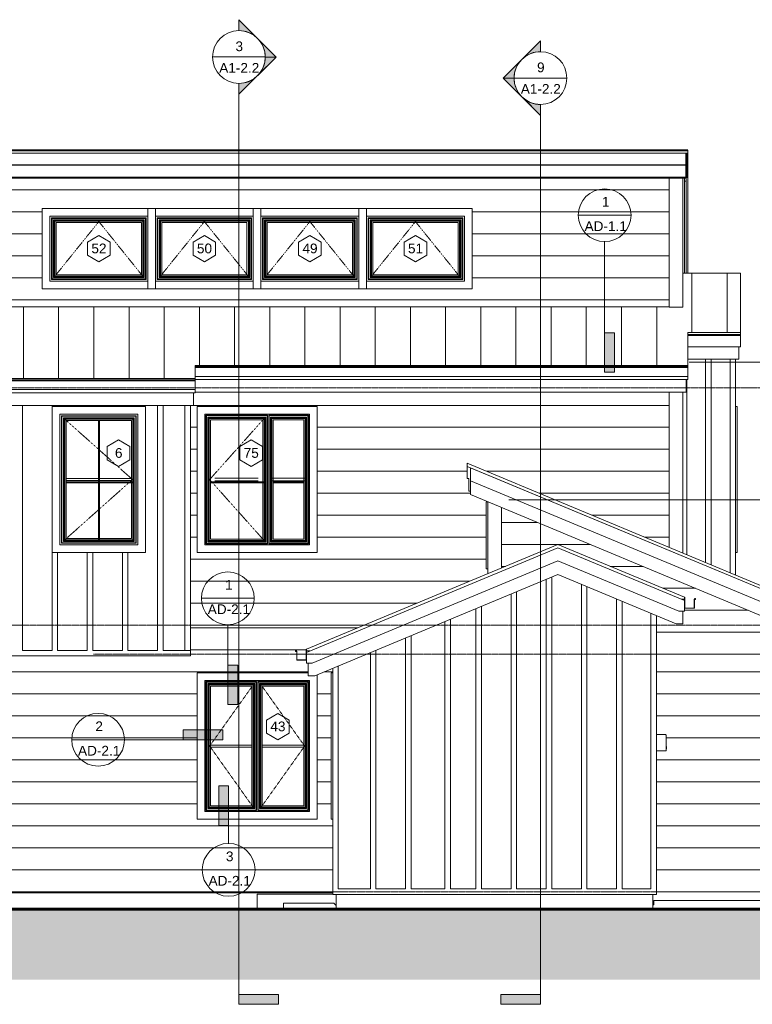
# Model space of a CAD drawing. Header units: inches. Extents: x -174 to 757, y -62 to 397.
# Tile 3 of 4: x 222 to 556, y -51 to 397. Entities that reach past the tile are written whole.
import ezdxf

# ---------------------------------------------------------------- set-up
doc = ezdxf.new("R2010")
doc.units = ezdxf.units.IN
doc.header["$MEASUREMENT"] = 0
doc.linetypes.add('Dash 1_16_', pattern=[0.125, 0.0625, -0.0625])
doc.linetypes.add('Grid Line 1_2_', pattern=[0.875, 0.5, -0.125, 0.125, -0.125])
for name, color, linetype, lineweight in [('A-ANNO-DIMS', 1, 'Continuous', 9), ('A-ANNO-DIMS-48', 1, 'Continuous', 9), ('A-ANNO-SYMB', 6, 'Continuous', 9), ('A-DETL', 5, 'Continuous', 9), ('A-DETL-GENF', 3, 'Continuous', 9), ('A-FLOR-LEVL', 6, 'Continuous', 9), ('A-GENM', 6, 'Continuous', 9), ('A-GLAZ', 6, 'Continuous', 18), ('A-GLAZ-IDEN', 6, 'Continuous', 9), ('A-ROOF', 4, 'Continuous', 18), ('A-ROOF-OTLN', 4, 'Continuous', 9), ('A-ROOF-PATT', 8, 'Continuous', 18), ('A-WALL', 2, 'Continuous', 18), ('A-WALL-MBNI', 2, 'Continuous', 18), ('A-WALL-PATT', 2, 'Continuous', 18), ('E-FIXT', 2, 'Continuous', 9), ('I-WALL', 2, 'Continuous', 18), ('S-FNDN-FTNG', 4, 'Continuous', 18)]:
    doc.layers.add(name, color=color, linetype=linetype, lineweight=lineweight)
doc.styles.add('Arial_1', font='arial.ttf', dxfattribs={"height": 4.425898})
doc.styles.add('Arial_2', font='arial.ttf', dxfattribs={"width": 0.9, "height": 4.425898})
doc.dimstyles.new('Linear_-_3_32__Arial_2', dxfattribs={"dimscale": 12, "dimtxt": 4.5, "dimasz": 0.3125, "dimexe": 0.375, "dimexo": 0.375, "dimgap": 0.0625, "dimtad": 1, "dimdec": 3, "dimrnd": 0.125, "dimzin": 3, "dimdsep": 46, "dimlunit": 4, "dimtxsty": 'Arial_2', "dimblk1": 'OBLIQUE', "dimblk2": 'OBLIQUE', "dimsah": 1, "dimcen": 0.09, "dimdle": 0.375, "dimazin": 0, "dimtfac": 1, "dimtdec": 3, "dimtix": 1, "dimtmove": 0, "dimatfit": 3, "dimfxl": 1, "dimtvp": 1, "dimfrac": 2, "dimtolj": 1, "dimtzin": 0, "dimarcsym": 2})
doc.dimstyles.new('Linear_-_3_32__Arial_2_1', dxfattribs={"dimscale": 12, "dimtxt": 4.5, "dimasz": 0.3125, "dimexe": 0.375, "dimexo": 0.375, "dimgap": 0.0625, "dimtad": 1, "dimdec": 3, "dimrnd": 0.125, "dimzin": 3, "dimdsep": 46, "dimlunit": 4, "dimtxsty": 'Arial_2', "dimblk1": 'OBLIQUE', "dimblk2": 'OBLIQUE', "dimsah": 1, "dimcen": 0.09, "dimdle": 0.375, "dimazin": 0, "dimtfac": 1, "dimtdec": 3, "dimtix": 1, "dimtmove": 2, "dimatfit": 3, "dimfxl": 1, "dimtvp": 1, "dimfrac": 2, "dimtolj": 1, "dimtzin": 0, "dimarcsym": 2})

# ---------------------------------------------------------------- blocks, each defined once
blk = doc.blocks.new('Single Casement - 3050CS-1928327-Exterior North Elevation')
at = {"layer": 'A-GENM'}
for p, q in [((123.41, 187.94), (153.16, 187.94)), ((123.41, 187.06), (153.16, 187.06))]:
    blk.add_line(p, q, dxfattribs=at)
at = {"layer": 'A-GLAZ'}
for p, q in [((117.04, 220.75), (117.04, 154.25)), ((159.54, 220.75), (117.04, 220.75)), ((159.54, 154.25), (159.54, 220.75)), ((120.54, 157.75), (120.54, 217.25)), ((120.54, 217.25), (156.04, 217.25)), ((121.42, 216.37), (121.28, 216.51)), ((121.28, 216.51), (121.28, 158.49)), ((155.29, 216.51), (121.28, 216.51)), ((121.42, 158.63), (121.42, 216.37)), ((155.15, 216.37), (121.42, 216.37)), ((121.5, 158.72), (121.5, 216.28)), ((155.07, 216.28), (121.5, 216.28)), ((122.54, 215.25), (122.16, 215.63)), ((122.16, 215.63), (122.16, 159.37)), ((154.41, 215.63), (122.16, 215.63)), ((122.54, 159.75), (122.54, 215.25)), ((154.04, 215.25), (122.54, 215.25)), ((154.41, 215.63), (154.04, 215.25)), ((154.04, 215.25), (154.04, 159.75)), ((154.41, 159.37), (154.41, 215.63)), ((155.07, 216.28), (155.07, 158.72)), ((155.29, 216.51), (155.15, 216.37)), ((155.15, 216.37), (155.15, 158.63)), ((155.29, 158.49), (155.29, 216.51)), ((156.04, 217.25), (156.04, 157.75)), ((122.79, 215), (122.79, 160)), ((153.79, 215), (122.79, 215)), ((123.41, 214.37), (123.41, 160.63)), ((153.16, 214.37), (123.41, 214.37)), ((153.16, 160.63), (153.16, 214.37)), ((153.79, 160), (153.79, 215)), ((156.04, 157.75), (120.54, 157.75)), ((121.42, 158.63), (121.28, 158.49)), ((121.28, 158.49), (155.29, 158.49)), ((155.15, 158.63), (121.42, 158.63)), ((155.07, 158.72), (121.5, 158.72)), ((122.54, 159.75), (122.16, 159.37)), ((122.16, 159.37), (154.41, 159.37)), ((154.04, 159.75), (122.54, 159.75)), ((122.79, 160), (153.79, 160)), ((123.41, 160.63), (153.16, 160.63)), ((154.04, 159.75), (154.41, 159.37)), ((155.15, 158.63), (155.29, 158.49)), ((117.04, 154.25), (159.54, 154.25))]:
    blk.add_line(p, q, dxfattribs=at)
at = {"layer": 'A-GLAZ', "linetype": 'Dash 1_16_', "lineweight": 9}
for p, q in [((122.99, 214.79), (153.58, 187.5)), ((153.58, 187.5), (122.99, 160.21))]:
    blk.add_line(p, q, dxfattribs=at)
blk = doc.blocks.new('Double Casement - _2_2050CS-1788570-Exterior North Elevation')
at = {"layer": 'A-GENM'}
for p, q in [((309.1, 66.69), (327.93, 66.69)), ((309.1, 65.81), (327.93, 65.81)), ((332.64, 66.69), (351.47, 66.69)), ((332.64, 65.81), (351.47, 65.81))]:
    blk.add_line(p, q, dxfattribs=at)
at = {"layer": 'A-GLAZ'}
for p, q in [((303.04, 99.5), (303.04, 33)), ((353.54, 99.5), (303.04, 99.5)), ((357.54, 33), (357.54, 98.67)), ((306.54, 36.5), (306.54, 96)), ((306.54, 96), (354.04, 96)), ((307.11, 95.43), (306.97, 95.57)), ((306.97, 95.57), (306.97, 36.93)), ((330.04, 95.57), (306.97, 95.57)), ((307.11, 37.07), (307.11, 95.43)), ((329.9, 95.43), (307.11, 95.43)), ((307.2, 37.16), (307.2, 95.34)), ((329.84, 95.34), (307.2, 95.34)), ((308.23, 94.31), (307.85, 94.68)), ((307.85, 94.68), (307.85, 37.82)), ((329.18, 94.68), (307.85, 94.68)), ((308.23, 38.19), (308.23, 94.31)), ((328.8, 94.31), (308.23, 94.31)), ((329.18, 94.68), (328.8, 94.31)), ((328.8, 94.31), (328.8, 38.19)), ((329.18, 37.82), (329.18, 94.68)), ((329.84, 95.34), (329.84, 37.16)), ((330.04, 95.57), (329.9, 95.43)), ((329.9, 95.43), (329.9, 37.07)), ((330.04, 36.93), (330.04, 95.57)), ((330.53, 36.93), (330.53, 95.57)), ((330.53, 95.57), (353.61, 95.57)), ((330.67, 95.43), (330.53, 95.57)), ((330.67, 37.07), (330.67, 95.43)), ((353.47, 95.43), (330.67, 95.43)), ((330.74, 37.16), (330.74, 95.34)), ((353.38, 95.34), (330.74, 95.34)), ((331.77, 94.31), (331.39, 94.68)), ((331.39, 94.68), (331.39, 37.82)), ((352.72, 94.68), (331.39, 94.68)), ((331.77, 38.19), (331.77, 94.31)), ((352.35, 94.31), (331.77, 94.31)), ((352.72, 94.68), (352.35, 94.31)), ((352.35, 94.31), (352.35, 38.19)), ((352.72, 37.82), (352.72, 94.68)), ((353.38, 95.34), (353.38, 37.16)), ((353.61, 95.57), (353.47, 95.43)), ((353.47, 95.43), (353.47, 37.07)), ((353.61, 95.57), (353.61, 36.93)), ((354.04, 96), (354.04, 36.5)), ((308.48, 94.06), (308.48, 38.44)), ((328.55, 94.06), (308.48, 94.06)), ((309.1, 93.43), (309.1, 39.07)), ((327.93, 93.43), (309.1, 93.43)), ((327.93, 39.07), (327.93, 93.43)), ((328.55, 38.44), (328.55, 94.06)), ((332.02, 94.06), (332.02, 38.44)), ((352.1, 94.06), (332.02, 94.06)), ((332.64, 93.43), (332.64, 39.07)), ((351.47, 93.43), (332.64, 93.43)), ((351.47, 39.07), (351.47, 93.43)), ((352.1, 38.44), (352.1, 94.06)), ((354.04, 36.5), (306.54, 36.5)), ((307.11, 37.07), (306.97, 36.93)), ((306.97, 36.93), (330.04, 36.93)), ((329.9, 37.07), (307.11, 37.07)), ((329.84, 37.16), (307.2, 37.16)), ((308.23, 38.19), (307.85, 37.82)), ((307.85, 37.82), (329.18, 37.82)), ((328.8, 38.19), (308.23, 38.19)), ((308.48, 38.44), (328.55, 38.44)), ((309.1, 39.07), (327.93, 39.07)), ((328.8, 38.19), (329.18, 37.82)), ((329.9, 37.07), (330.04, 36.93)), ((330.67, 37.07), (330.53, 36.93)), ((353.61, 36.93), (330.53, 36.93)), ((353.47, 37.07), (330.67, 37.07)), ((353.38, 37.16), (330.74, 37.16)), ((331.77, 38.19), (331.39, 37.82)), ((331.39, 37.82), (352.72, 37.82)), ((352.35, 38.19), (331.77, 38.19)), ((332.02, 38.44), (352.1, 38.44)), ((332.64, 39.07), (351.47, 39.07)), ((352.35, 38.19), (352.72, 37.82)), ((353.47, 37.07), (353.61, 36.93)), ((303.04, 33), (357.54, 33))]:
    blk.add_line(p, q, dxfattribs=at)
at = {"layer": 'A-GLAZ', "linetype": 'Dash 1_16_', "lineweight": 9}
for p, q in [((328.33, 93.85), (308.68, 66.25)), ((351.89, 66.25), (332.25, 93.85)), ((308.68, 66.25), (328.33, 38.65)), ((332.25, 38.65), (351.89, 66.25))]:
    blk.add_line(p, q, dxfattribs=at)
blk = doc.blocks.new('Single Awning - 45_ x 30_-1905814-Exterior North Elevation')
at = {"layer": 'A-GLAZ'}
for p, q in [((188.04, 310.79), (136.54, 310.79)), ((136.54, 310.79), (136.54, 274.29)), ((188.04, 274.29), (188.04, 310.79)), ((140.04, 277.79), (140.04, 307.29)), ((140.04, 307.29), (184.54, 307.29)), ((140.92, 306.41), (140.78, 306.55)), ((140.78, 306.55), (140.78, 278.53)), ((183.79, 306.55), (140.78, 306.55)), ((140.92, 278.67), (140.92, 306.41)), ((183.65, 306.41), (140.92, 306.41)), ((141, 278.76), (141, 306.32)), ((183.57, 306.32), (141, 306.32)), ((142.04, 305.29), (141.66, 305.67)), ((141.66, 305.67), (141.66, 279.42)), ((182.91, 305.67), (141.66, 305.67)), ((142.04, 279.79), (142.04, 305.29)), ((182.54, 305.29), (142.04, 305.29)), ((142.29, 305.04), (142.29, 280.04)), ((182.29, 305.04), (142.29, 305.04)), ((182.29, 280.04), (182.29, 305.04)), ((182.91, 305.67), (182.54, 305.29)), ((182.54, 305.29), (182.54, 279.79)), ((182.91, 279.42), (182.91, 305.67)), ((183.57, 306.32), (183.57, 278.76)), ((183.79, 306.55), (183.65, 306.41)), ((183.65, 306.41), (183.65, 278.67)), ((183.79, 278.53), (183.79, 306.55)), ((184.54, 307.29), (184.54, 277.79)), ((142.91, 304.42), (142.91, 280.67)), ((181.66, 304.42), (142.91, 304.42)), ((181.66, 280.67), (181.66, 304.42)), ((184.54, 277.79), (140.04, 277.79)), ((140.92, 278.67), (140.78, 278.53)), ((140.78, 278.53), (183.79, 278.53)), ((183.65, 278.67), (140.92, 278.67)), ((183.57, 278.76), (141, 278.76)), ((142.04, 279.79), (141.66, 279.42)), ((141.66, 279.42), (182.91, 279.42)), ((182.54, 279.79), (142.04, 279.79)), ((142.29, 280.04), (182.29, 280.04)), ((142.91, 280.67), (181.66, 280.67)), ((182.54, 279.79), (182.91, 279.42)), ((183.65, 278.67), (183.79, 278.53)), ((136.54, 274.29), (188.04, 274.29))]:
    blk.add_line(p, q, dxfattribs=at)
at = {"layer": 'A-GLAZ', "linetype": 'Dash 1_16_', "lineweight": 9}
for p, q in [((162.29, 304.84), (142.43, 280.19)), ((182.14, 280.19), (162.29, 304.84))]:
    blk.add_line(p, q, dxfattribs=at)
blk = doc.blocks.new('Single Casement - 2050CS-2109448-Exterior North Elevation')
at = {"layer": 'A-GLAZ'}
for p, q in [((363.91, 33), (363.91, 99.5)), ((364.66, 99.5), (363.91, 99.5)), ((364.66, 33), (363.91, 33))]:
    blk.add_line(p, q, dxfattribs=at)
blk = doc.blocks.new('Single Awning - 24_ x 45_-1905831-Exterior North Elevation')
at = {"layer": 'A-GLAZ'}
for p, q in [((434.41, 146.84), (434.41, 177.34)), ((435.16, 177.34), (434.41, 177.34)), ((435.16, 146.84), (434.41, 146.84))]:
    blk.add_line(p, q, dxfattribs=at)
blk = doc.blocks.new('Single Casement_Offset Fixed Side Lite - 2650CS_1650FX-3155613-Exterior North Elevation')
at = {"layer": 'A-GENM'}
for p, q in [((311.1, 188.06), (330.72, 188.06)), ((311.1, 186.94), (330.72, 186.94)), ((334.85, 188.06), (334.98, 188.06)), ((334.85, 186.94), (334.98, 186.94)), ((335.59, 188.06), (335.74, 188.06)), ((335.59, 186.94), (335.74, 186.94)), ((337.02, 188.06), (352.1, 188.06)), ((337.02, 186.94), (352.1, 186.94)), ((353.38, 188.06), (353.54, 188.06)), ((353.38, 186.94), (353.54, 186.94))]:
    blk.add_line(p, q, dxfattribs=at)
at = {"layer": 'A-GLAZ'}
for p, q in [((303.04, 220.75), (303.04, 154.25)), ((357.54, 220.75), (303.04, 220.75)), ((357.54, 154.25), (357.54, 220.75)), ((306.54, 157.75), (306.54, 217.25)), ((306.54, 217.25), (354.04, 217.25)), ((307.11, 216.68), (306.97, 216.82)), ((306.97, 216.82), (306.97, 158.18)), ((335.04, 216.82), (306.97, 216.82)), ((307.11, 158.32), (307.11, 216.68)), ((334.9, 216.68), (307.11, 216.68)), ((307.2, 158.41), (307.2, 216.59)), ((334.84, 216.59), (307.2, 216.59)), ((308.23, 215.56), (307.85, 215.93)), ((307.85, 215.93), (307.85, 159.07)), ((334.18, 215.93), (307.85, 215.93)), ((308.23, 159.44), (308.23, 215.56)), ((333.8, 215.56), (308.23, 215.56)), ((308.48, 215.31), (308.48, 159.69)), ((333.55, 215.31), (308.48, 215.31)), ((333.55, 159.69), (333.55, 215.31)), ((334.18, 215.93), (333.8, 215.56)), ((333.8, 215.56), (333.8, 159.44)), ((334.18, 159.07), (334.18, 215.93)), ((334.84, 216.59), (334.84, 158.41)), ((335.04, 216.82), (334.9, 216.68)), ((334.9, 216.68), (334.9, 158.32)), ((335.04, 158.18), (335.04, 216.82)), ((335.53, 158.18), (335.53, 216.82)), ((335.53, 216.82), (353.61, 216.82)), ((335.67, 216.68), (335.53, 216.82)), ((335.67, 158.32), (335.67, 216.68)), ((353.47, 216.68), (335.67, 216.68)), ((335.74, 158.41), (335.74, 216.59)), ((353.38, 216.59), (335.74, 216.59)), ((336.77, 215.56), (336.39, 215.93)), ((336.39, 215.93), (336.39, 159.07)), ((352.72, 215.93), (336.39, 215.93)), ((336.77, 159.44), (336.77, 215.56)), ((352.35, 215.56), (336.77, 215.56)), ((337.02, 215.31), (337.02, 159.69)), ((352.1, 215.31), (337.02, 215.31)), ((352.1, 159.69), (352.1, 215.31)), ((352.72, 215.93), (352.35, 215.56)), ((352.35, 215.56), (352.35, 159.44)), ((352.72, 159.07), (352.72, 215.93)), ((353.38, 216.59), (353.38, 158.41)), ((353.61, 216.82), (353.47, 216.68)), ((353.47, 216.68), (353.47, 158.32)), ((353.61, 216.82), (353.61, 158.18)), ((354.04, 217.25), (354.04, 157.75)), ((309.1, 214.68), (309.1, 160.32)), ((332.93, 214.68), (309.1, 214.68)), ((332.93, 160.32), (332.93, 214.68)), ((337.64, 214.68), (337.64, 160.32)), ((351.47, 214.68), (337.64, 214.68)), ((351.47, 160.32), (351.47, 214.68)), ((354.04, 157.75), (306.54, 157.75)), ((307.11, 158.32), (306.97, 158.18)), ((306.97, 158.18), (335.04, 158.18)), ((334.9, 158.32), (307.11, 158.32)), ((334.84, 158.41), (307.2, 158.41)), ((308.23, 159.44), (307.85, 159.07)), ((307.85, 159.07), (334.18, 159.07)), ((333.8, 159.44), (308.23, 159.44)), ((308.48, 159.69), (333.55, 159.69)), ((309.1, 160.32), (332.93, 160.32)), ((333.8, 159.44), (334.18, 159.07)), ((334.9, 158.32), (335.04, 158.18)), ((335.67, 158.32), (335.53, 158.18)), ((353.61, 158.18), (335.53, 158.18)), ((353.47, 158.32), (335.67, 158.32)), ((353.38, 158.41), (335.74, 158.41)), ((336.77, 159.44), (336.39, 159.07)), ((336.39, 159.07), (352.72, 159.07)), ((352.35, 159.44), (336.77, 159.44)), ((337.02, 159.69), (352.1, 159.69)), ((337.64, 160.32), (351.47, 160.32)), ((352.35, 159.44), (352.72, 159.07)), ((353.47, 158.32), (353.61, 158.18)), ((303.04, 154.25), (357.54, 154.25))]:
    blk.add_line(p, q, dxfattribs=at)
at = {"layer": 'A-GLAZ', "linetype": 'Dash 1_16_', "lineweight": 9}
for p, q in [((333.33, 215.1), (308.68, 187.5)), ((308.68, 187.5), (333.33, 159.9))]:
    blk.add_line(p, q, dxfattribs=at)
blk = doc.blocks.new('Single Casement - 2050CS-2109808-Exterior North Elevation')
at = {"layer": 'A-GLAZ'}
for p, q in [((548.66, 220.75), (547.91, 220.75)), ((548.66, 220.75), (548.66, 154.25)), ((547.91, 154.25), (548.66, 154.25))]:
    blk.add_line(p, q, dxfattribs=at)
blk = doc.blocks.new('Garage Slab Stem Wall - Slab Plan-2085818-Exterior North Elevation')
at = {"layer": 'S-FNDN-FTNG'}
for p, q in [((366.29, -8), (366.29, -1.25)), ((510.29, -8), (510.29, -1.25)), ((606.29, -8), (606.29, -4))]:
    blk.add_line(p, q, dxfattribs=at)
blk = doc.blocks.new('House Slab Perimeter Insulation - House Slab Perimeter Insulation-2402339-Exterior North Elevation')
at = {"layer": 'S-FNDN-FTNG'}
for p, q in [((40.29, -0.54), (42.29, 0)), ((40.29, -8), (40.29, -0.54)), ((90.29, -0.54), (40.29, -0.54)), ((364.66, -0.54), (162.29, -0.54))]:
    blk.add_line(p, q, dxfattribs=at)
blk = doc.blocks.new('Electric-Meter - Electric-Meter-2691785-Exterior North Elevation')
at = {"layer": 'E-FIXT'}
for p, q in [((516.04, 71.54), (511.91, 71.54)), ((511.91, 64.04), (516.04, 64.04)), ((516.54, 66.05), (516.29, 66.05)), ((516.29, 65.57), (516.54, 65.57)), ((516.29, 65.05), (516.45, 65.05)), ((516.54, 66.05), (516.54, 65.8)), ((516.54, 65.8), (516.54, 65.57)), ((516.54, 65.57), (516.54, 65.13))]:
    blk.add_line(p, q, dxfattribs=at)
at = {"layer": 'E-FIXT', "flags": 128}
for points in [[(516.04, 71.54), (516.25, 71.43), (516.29, 71.29)], [(516.29, 67.79), (516.29, 68.84), (516.29, 69.8), (516.29, 70.57), (516.29, 71.08), (516.29, 71.29), (516.29, 71.29)], [(516.29, 71.29), (516.29, 71.13), (516.29, 70.66), (516.29, 69.93), (516.29, 69), (516.29, 67.95), (516.29, 67.79)], [(516.29, 67.79), (516.29, 66.74), (516.29, 66.05)], [(516.29, 64.29), (516.29, 64.45), (516.29, 64.92), (516.29, 65.66), (516.29, 66.59), (516.29, 67.63), (516.29, 67.79)], [(516.29, 64.29), (516.17, 64.08), (516.04, 64.04)], [(516.29, 65.05), (516.29, 65.02), (516.29, 64.51), (516.29, 64.3), (516.29, 64.29)]]:
    blk.add_lwpolyline(points, dxfattribs=at)
at = {"layer": 'E-FIXT'}
for centre, radius, start, end in [((516.41, 65.3), 0.0764, 90, 270), ((516.41, 65.3), 0.0764, 270, 90), ((516.45, 65.13), 0.082, 270, 0)]:
    blk.add_arc(centre, radius, start, end, dxfattribs=at)
blk = doc.blocks.new('Garage Slab Steps - Garage Slab Steps-2700828-Exterior North Elevation')
at = {"layer": 'S-FNDN-FTNG'}
for p, q in [((364.66, -1.2), (330.29, -1.2)), ((330.29, -1.2), (330.29, -8)), ((342.29, -8), (342.29, -5.2)), ((342.29, -5.2), (365.24, -5.2)), ((365.24, -5.2), (366.29, -6.25))]:
    blk.add_line(p, q, dxfattribs=at)
blk = doc.blocks.new('Section - 3_32_ x 3_8_-54337-Exterior North Elevation')
at = {"layer": 'A-ANNO-SYMB'}
blk.add_hatch(color=256, dxfattribs=at).paths.add_polyline_path([(151.63, -46.74), (133.63, -46.74), (133.63, -51.24), (151.63, -51.24)], flags=0)
for p, q in [((133.63, -51.24), (133.63, -46.74)), ((133.63, -46.74), (151.63, -46.74)), ((151.63, -46.74), (151.63, -51.24)), ((151.63, -51.24), (133.63, -51.24))]:
    blk.add_line(p, q, dxfattribs=at)
blk = doc.blocks.new('Section - Section Head - Filled-22785-Exterior North Elevation')
at = {"layer": 'A-ANNO-SYMB'}
h = blk.add_hatch(color=256, dxfattribs=at)
edge = h.paths.add_edge_path(flags=0)
edge.add_arc((133.63, 371.8), 12.02, 47.9216, 90)
edge.add_line((133.63, 383.82), (133.63, 388.78))
edge.add_line((133.63, 388.78), (141.68, 380.72))
h = blk.add_hatch(color=256, dxfattribs=at)
edge = h.paths.add_edge_path(flags=0)
edge.add_line((142.11, 380.29), (150.6, 371.8))
edge.add_line((150.6, 371.8), (145.63, 371.8))
edge.add_arc((133.63, 371.8), 12, 0, 45)
h = blk.add_hatch(color=256, dxfattribs=at)
edge = h.paths.add_edge_path(flags=0)
edge.add_arc((133.63, 371.8), 12, 315, 360)
edge.add_line((145.63, 371.8), (150.6, 371.8))
edge.add_line((150.6, 371.8), (142.11, 363.32))
h = blk.add_hatch(color=256, dxfattribs=at)
edge = h.paths.add_edge_path(flags=0)
edge.add_line((141.68, 362.89), (133.63, 354.83))
edge.add_line((133.63, 354.83), (133.63, 359.79))
edge.add_arc((133.63, 371.8), 12.02, 270, 312.0784)
for p, q in [((150.6, 371.8), (133.63, 388.78)), ((133.63, 383.8), (133.63, 388.78)), ((141.68, 380.72), (133.63, 388.78)), ((133.63, 388.78), (133.63, 383.82)), ((150.6, 371.8), (142.11, 380.29)), ((150.6, 371.8), (133.63, 354.83)), ((142.11, 363.32), (150.6, 371.8)), ((145.63, 371.8), (150.6, 371.8)), ((150.6, 371.8), (145.63, 371.8)), ((133.63, 354.83), (141.68, 362.89)), ((133.63, 359.8), (133.63, 354.83)), ((133.63, 359.79), (133.63, 354.83))]:
    blk.add_line(p, q, dxfattribs=at)
for radius, start, end in [(12, 90, 270), (12.02, 47.9216, 90), (12, 270, 90), (12, 0, 45), (12, 315, 360), (12.02, 270, 312.0784)]:
    blk.add_arc((133.63, 371.8), radius, start, end, dxfattribs=at)
blk = doc.blocks.new('Drafting View - 3_8_ x 3_32_-55629-Exterior North Elevation')
at = {"layer": 'A-ANNO-SYMB'}
blk.add_hatch(color=256, dxfattribs=at).paths.add_polyline_path([(492.85, 254.27), (488.35, 254.27), (488.35, 236.27), (492.85, 236.27)], flags=0)
for p, q in [((488.35, 236.27), (488.35, 254.27)), ((488.35, 254.27), (492.85, 254.27)), ((492.85, 254.27), (492.85, 236.27)), ((492.85, 236.27), (488.35, 236.27))]:
    blk.add_line(p, q, dxfattribs=at)
blk = doc.blocks.new('Drafting View - Section Head - no arrow-55309-Exterior North Elevation')
at = {"layer": 'A-ANNO-SYMB'}
for start, end in [(90, 270), (270, 90)]:
    blk.add_arc((488.35, 307.74), 12, start, end, dxfattribs=at)
blk = doc.blocks.new('DIMBLOCK10-Exterior North Elevation')
at = {"layer": 'A-ANNO-DIMS-48', "lineweight": 50, "transparency": 16777216}
for p, q in [((673.42, 240.9), (671.55, 242.77)), ((673.42, 240.9), (675.3, 239.02)), ((673.42, 228), (671.55, 229.87)), ((673.42, 228), (675.3, 226.12))]:
    blk.add_line(p, q, dxfattribs=at)
at = {"layer": 'A-ANNO-DIMS-48', "transparency": 16777216}
for p, q in [((673.42, 228), (673.42, 245.4)), ((526.79, 240.9), (677.92, 240.9)), ((673.42, 240.9), (526.79, 240.9)), ((606.35, 228), (677.92, 228)), ((673.42, 228), (606.35, 228))]:
    blk.add_line(p, q, dxfattribs=at)
at = {"layer": 'A-ANNO-DIMS-48', "color": 0, "transparency": 16777216, "insert": (666.93, 231.98), "char_height": 4.426, "width": 24.0092, "attachment_point": 1, "rotation": 90, "line_spacing_factor": 0.938532, "style": 'Arial_2'}
blk.add_mtext('1\'-0 7/8"', dxfattribs=at)
blk = doc.blocks.new('_Oblique')
at = {"color": 0, "linetype": 'ByBlock', "lineweight": -2}
blk.add_line((-0.5, -0.5), (0.5, 0.5), dxfattribs=at)
blk = doc.blocks.new('DIMBLOCK13-Exterior North Elevation')
at = {"layer": 'A-ANNO-DIMS-48', "lineweight": 50, "transparency": 16777216}
for p, q in [((661.31, 178.34), (659.43, 180.22)), ((661.31, 178.34), (663.18, 176.47)), ((661.31, 108), (659.43, 109.88)), ((661.31, 108), (663.18, 106.12))]:
    blk.add_line(p, q, dxfattribs=at)
at = {"layer": 'A-ANNO-DIMS-48', "transparency": 16777216}
for p, q in [((661.31, 103.5), (661.31, 182.84)), ((444.79, 178.34), (665.81, 178.34)), ((661.31, 178.34), (444.79, 178.34)), ((663.15, 108), (656.81, 108)), ((661.31, 108), (663.15, 108))]:
    blk.add_line(p, q, dxfattribs=at)
at = {"layer": 'A-ANNO-DIMS-48', "color": 0, "transparency": 16777216, "insert": (654.82, 131.64), "char_height": 4.426, "width": 27.6646, "attachment_point": 1, "rotation": 90, "line_spacing_factor": 0.938532, "style": 'Arial_2'}
blk.add_mtext('5\'-10 3/8"', dxfattribs=at)
blk = doc.blocks.new('Window Tag - Window Tag-41068-Exterior North Elevation')
at = {"layer": 'A-GLAZ-IDEN'}
for p, q in [((147.29, 205.5), (142.14, 202.47)), ((142.14, 202.47), (142.14, 196.53)), ((147.29, 205.5), (152.42, 202.47)), ((152.42, 202.47), (152.42, 196.51)), ((142.14, 196.53), (147.29, 193.5)), ((147.29, 193.5), (152.42, 196.51))]:
    blk.add_line(p, q, dxfattribs=at)

msp = doc.modelspace()

# ---------------------------------------------------------------- hatches: boundary and pattern name
at = {"layer": 'A-DETL-GENF'}
msp.add_hatch(color=9, dxfattribs=at).paths.add_polyline_path([(559.2486, -40), (646.3856, -40), (646.3856, -8), (-50.7104, -8), (-50.7104, -40), (472.1116, -40)], flags=0)
at = {"layer": 'A-ROOF-PATT', "lineweight": 9}
h = msp.add_hatch(dxfattribs=at)
h.set_pattern_fill('FP_7', color=256, style=0, pattern_type=2)
h.set_pattern_definition([(90, (0, 266.658), (-16, 1e-15), [])])
h.paths.add_polyline_path([(14.4111, 233.4126), (302.1611, 233.4126), (302.1611, 239.4126), (526.1611, 239.4126), (526.1611, 254.4126), (550.1611, 254.4126), (550.1611, 281.3404), (523.9111, 281.3404), (523.9111, 265.9438), (517.6611, 265.9438), (517.6611, 266.1313), (44.9111, 266.1313), (44.9111, 265.9438), (40.6611, 265.9586), (40.6611, 280.3813), (14.4111, 280.3813), (14.4111, 234.9317)], flags=0)
at = {"layer": 'A-WALL-PATT', "lineweight": 9}
h = msp.add_hatch(dxfattribs=at)
h.set_pattern_fill('FP_4', color=256, style=0, pattern_type=2)
h.set_pattern_definition([(0, (520.974, 229.25), (0, 10), [])])
h.paths.add_polyline_path([(44.9111, 266.1313), (517.6611, 266.1313), (517.6611, 324.7292), (44.9111, 324.7292), (44.9111, 266.2995)], flags=0)
h.paths.add_polyline_path([(384.9746, 274.2917), (232.5361, 274.2917), (232.5361, 310.7917), (428.0361, 310.7917), (428.0361, 274.2917), (386.9552, 274.2917)], flags=0)
h.paths.add_polyline_path([(88.5361, 274.2917), (88.5361, 310.7917), (188.0361, 310.7917), (188.0361, 274.2917), (92.0361, 274.2917)], flags=0)
h = msp.add_hatch(dxfattribs=at)
h.set_pattern_fill('FP_3', color=256, style=0, pattern_type=2)
h.set_pattern_definition([(0, (517.849, 121.25), (0, 10), [])])
h.paths.add_polyline_path([(299.9111, 121.25), (379.0736, 121.25), (435.1611, 144.6198), (435.1611, 146.8438), (434.4111, 146.8438), (434.4111, 177.3438), (435.1611, 177.3438), (435.1611, 177.3958), (427.3461, 180.6521), (427.3461, 182.2146), (426.5961, 182.2146), (426.5961, 187.9646), (425.8461, 187.9646), (425.8461, 194.8865), (517.6611, 156.6302), (517.6611, 227.1847), (302.1611, 227.1847), (302.1611, 226.9347), (301.4111, 226.9347), (301.4111, 221.1847), (299.9111, 221.1847), (299.9111, 121.7489)], flags=0)
h.paths.add_polyline_path([(303.0361, 154.25), (303.0361, 220.75), (357.5361, 220.75), (357.5361, 154.25), (305.8289, 154.25)], flags=0)
h = msp.add_hatch(dxfattribs=at)
h.set_pattern_fill('FP_5', color=256, style=0, pattern_type=2)
h.set_pattern_definition([(0, (601.849, 108), (0, 10), [])])
h.paths.add_polyline_path([(523.1611, 108), (596.5361, 108), (596.5361, 110.1562), (441.4111, 174.7917), (441.4111, 147.224), (467.0861, 157.9219), (524.6611, 133.9323), (524.7861, 133.9323), (524.7861, 129.0573), (529.0361, 129.0573), (529.0361, 133.0573), (529.5361, 133.0573), (529.5361, 133.3073), (529.1611, 133.3073), (529.1611, 133.4323), (529.6611, 133.4323), (529.6611, 132.9323), (529.1611, 132.9323), (529.1611, 128.9323), (524.6611, 128.9323), (524.6611, 127.6354), (523.9111, 127.6354), (523.9111, 121.8854), (520.9111, 121.8854), (511.9111, 125.6354), (511.9111, 108), (522.0611, 108)], flags=0)
h = msp.add_hatch(dxfattribs=at)
h.set_pattern_fill('FP_1', color=256, style=0, pattern_type=2)
h.set_pattern_definition([(0, (517.849, 0), (0, 10), [])])
h.paths.add_polyline_path([(46.9111, 0), (86.7865, 0), (86.7865, 99.5), (165.7865, 99.5), (165.7865, 0), (364.6611, 0), (364.6611, 33), (363.9111, 33), (363.9111, 99.5), (364.6611, 99.5), (364.6611, 101.6354), (357.5361, 98.6667), (357.5361, 33), (303.0361, 33), (303.0361, 99.5), (353.5361, 99.5), (353.5361, 104), (352.7861, 104), (352.7861, 105.2969), (348.2861, 105.2969), (348.2861, 109.2969), (347.7861, 109.2969), (347.7861, 109.7969), (348.2861, 109.7969), (348.2861, 109.6719), (347.9111, 109.6719), (347.9111, 109.4219), (348.4111, 109.4219), (348.4111, 105.4219), (352.6611, 105.4219), (352.6611, 110.2969), (352.7861, 110.2969), (379.0736, 121.25), (299.9111, 121.25), (299.9111, 107.25), (46.9111, 107.25), (46.9111, 20.5794)], flags=0)
h = msp.add_hatch(dxfattribs=at)
h.set_pattern_fill('FP_2', color=256, style=0, pattern_type=2)
h.set_pattern_definition([(0, (601.849, 0), (0, 10), [])])
h.paths.add_polyline_path([(516.5361, 65.5717), (516.4773, 65.3378), (516.4309, 65.3734), (516.3729, 65.3658), (516.3303, 65.3536), (516.3273, 65.2614), (516.3449, 65.2614), (516.3913, 65.2257), (516.4541, 65.237), (516.4968, 65.2455), (516.4911, 65.3194), (516.5244, 65.5061)], flags=0)
h.paths.add_polyline_path([(591.925, -4), (596.5361, -4), (596.5218, 0.7222), (596.4015, 0.5495), (596.1413, 0.303), (595.8486, 0.0916), (595.8486, 0), (588.8486, 0), (588.8311, 0.1378), (588.7585, 0.1693), (588.4801, 0.3531), (588.2009, 0.6778), (588.0518, 0.9608), (587.9652, 1.3075), (587.9539, 1.658), (588.3128, 7.0653), (588.3447, 7.2061), (588.4924, 7.4742), (588.6636, 7.6518), (588.8486, 7.7997), (588.8486, 11), (588.5399, 11.0176), (588.4616, 11.0582), (588.4139, 11.1212), (588.3934, 11.1808), (588.4152, 11.6923), (588.4668, 11.7673), (588.57, 11.8237), (588.9792, 11.8313), (596.1512, 11.82), (596.3253, 11.7632), (596.3855, 11.6589), (596.3934, 11.5987), (596.3729, 11.1212), (596.3278, 11.1031), (596.3203, 11.0539), (596.247, 11.0176), (596.1238, 11), (595.8486, 11), (595.8699, 7.7636), (595.9585, 7.7063), (596.1292, 7.5656), (596.2907, 7.3381), (596.3737, 7.1216), (596.4107, 6.9008), (596.5361, 4.924), (596.5361, 14.5), (595.8627, 14.5), (595.6859, 14.4268), (595.6127, 14.25), (595.5957, 11.8553), (594.6127, 11.8553), (594.6302, 14.3153), (594.7802, 14.875), (595.2377, 15.3325), (595.8627, 15.5), (596.5361, 15.5), (596.5361, 108), (511.9111, 108), (511.9111, 71.543), (516.0361, 71.543), (516.2331, 71.4152), (516.2673, 71.3457), (516.2861, 71.293), (516.2861, 66.0496), (516.5361, 66.0396), (516.5361, 65.1316), (516.4309, 65.0496), (516.2861, 65.0496), (516.2662, 64.2372), (516.2256, 64.1707), (516.1198, 64.0869), (516.0361, 64.043), (511.9111, 64.043), (511.9111, -1.25), (510.7861, -1.25), (510.7861, -4), (581.7377, -4), (581.7505, 13.9029), (581.9219, 14.5428), (582.4252, 15.046), (583.1127, 15.2303), (589.3627, 15.2175), (589.6204, 15.1612), (589.9521, 15.0526), (590.3408, 14.6536), (590.4877, 14.1053), (590.4749, 11.8553), (589.7377, 11.8553), (589.7377, 14.1053), (589.6276, 14.3705), (589.3627, 14.4803), (583.1127, 14.4803), (582.6659, 14.2855), (582.4877, 13.8553), (582.4877, -4), (586.4789, -4)], flags=0)

# ---------------------------------------------------------------- linework, layer by layer
at = {"layer": 'A-ANNO-SYMB'}
for p, q in [((309.9946, 379.7263), (333.9946, 379.7263)), ((321.9946, 367.7263), (321.9946, -46.735)), ((447.1595, 370.1492), (471.1595, 370.1492)), ((459.1595, 358.1492), (459.1595, -46.735)), ((476.3451, 307.7414), (500.3451, 307.7414)), ((488.3451, 295.7414), (488.3451, 254.2669)), ((304.9461, 133.4608), (328.9461, 133.4608)), ((316.9461, 121.4608), (316.9461, 103.1205)), ((245.9489, 69.1145), (269.9489, 69.1145)), ((269.9489, 69.1145), (296.6953, 69.1145)), ((317.3281, 21.9408), (317.3281, 30.1413)), ((305.3281, 9.9408), (329.3281, 9.9408))]:
    msp.add_line(p, q, dxfattribs=at)
at = {"layer": 'A-DETL', "lineweight": 40}
for p, q in [((38.4111, 337.401), (526.1611, 337.401)), ((525.4111, 335.9792), (525.4111, 324.7292)), ((525.4111, 324.7292), (39.1611, 324.7292)), ((258.2861, 214.375), (258.2861, 159.375)), ((243.4111, 186.25), (273.5786, 186.25)), ((309.1021, 186.25), (333.3466, 186.25)), ((337.6431, 186.25), (351.4701, 186.25))]:
    msp.add_line(p, q, dxfattribs=at)
at = {"layer": 'A-DETL', "lineweight": 30}
msp.add_line((525.4111, 330.4792), (39.1611, 330.4792), dxfattribs=at)
at = {"layer": 'A-DETL', "lineweight": 60}
msp.add_line((646.3856, -8), (-50.7104, -8), dxfattribs=at)
at = {"layer": 'A-FLOR-LEVL', "linetype": 'Grid Line 1_2_'}
for p, q in [((745.0783, 229.25), (-161.7247, 229.25)), ((-161.7247, 121.25), (745.0783, 121.25)), ((255.7867, 108), (664.2121, 108)), ((-161.7247, 0), (745.0783, 0))]:
    msp.add_line(p, q, dxfattribs=at)
at = {"layer": 'A-ROOF'}
for p, q in [((526.1611, 335.9792), (38.4111, 335.9792)), ((526.1611, 337.401), (526.1611, 335.3542)), ((523.9111, 281.4094), (550.1611, 281.4094)), ((550.1611, 281.3404), (523.9111, 281.3404)), ((550.1611, 253.0597), (550.1611, 281.4094)), ((526.1611, 239.4126), (526.1611, 254.4126)), ((526.1611, 254.4126), (550.1611, 254.4126)), ((550.1611, 253.0597), (526.1611, 253.0597)), ((302.1611, 238.9126), (302.1611, 239.3813)), ((302.1611, 233.4126), (302.1611, 238.2876)), ((425.8461, 194.8865), (619.7861, 114.0781)), ((425.8461, 194.8865), (425.8461, 193.4646)), ((619.7861, 112.6563), (425.8461, 193.4646)), ((352.7861, 110.2969), (467.0861, 157.9219)), ((467.0861, 157.9219), (524.6611, 133.9323)), ((467.0861, 156.5), (352.7861, 108.875)), ((524.6611, 132.5104), (467.0861, 156.5)), ((524.6611, 133.9323), (524.6611, 132.5104)), ((352.7861, 108.875), (352.7861, 110.2969))]:
    msp.add_line(p, q, dxfattribs=at)
at = {"layer": 'A-ROOF-OTLN'}
for p, q in [((526.1611, 335.3542), (525.4111, 335.3542)), ((526.1611, 281.4094), (526.1611, 335.3542)), ((525.4111, 329.3958), (526.1611, 329.3958)), ((524.6611, 281.4094), (524.6611, 324.7292)), ((524.6611, 323.1667), (525.4111, 323.1667)), ((525.4111, 281.4094), (525.4111, 324.7292)), ((526.1611, 253.4347), (550.1611, 253.4347)), ((550.1611, 247.9347), (550.1611, 253.0597)), ((550.1611, 247.9347), (526.1611, 247.9347)), ((549.4111, 242.1847), (549.4111, 247.9347)), ((549.4111, 242.1847), (526.1611, 242.1847)), ((302.1611, 239.3813), (302.1611, 239.4126)), ((526.1611, 239.4126), (302.1611, 239.4126)), ((302.1611, 238.2876), (302.1611, 238.9126)), ((526.1611, 238.9126), (302.1611, 238.9126)), ((526.1611, 238.4126), (302.1611, 238.4126)), ((526.1611, 239.4126), (526.1611, 232.9347)), ((302.1611, 233.4126), (14.4111, 233.4126)), ((526.1611, 234.4126), (302.1611, 234.4126)), ((302.1611, 233.4126), (302.1611, 226.9347)), ((526.1611, 232.9347), (302.1611, 232.9347)), ((525.4111, 227.1847), (525.4111, 232.9347)), ((302.1611, 232.9126), (14.4111, 232.9126)), ((302.1611, 232.4126), (14.4111, 232.4126)), ((302.1611, 228.4126), (14.4111, 228.4126)), ((302.1611, 226.9347), (14.4111, 226.9347)), ((301.4111, 221.1847), (301.4111, 226.9347)), ((525.4111, 227.1847), (302.1611, 227.1847)), ((301.4111, 221.1847), (15.1611, 221.1847)), ((425.8461, 193.4646), (425.8461, 187.9646)), ((427.3461, 180.6521), (427.3461, 192.8396)), ((427.3461, 192.8396), (618.2861, 113.2812)), ((425.8461, 187.9646), (426.5961, 187.9646)), ((426.5961, 187.9646), (426.5961, 182.2146)), ((617.1861, 107.7812), (427.3461, 186.8812)), ((426.5961, 182.2146), (427.3461, 182.2146)), ((616.0361, 102.0312), (427.3461, 180.6521)), ((467.0861, 150.5417), (355.3861, 104)), ((522.0611, 127.6354), (467.0861, 150.5417)), ((467.0861, 144.3125), (356.5361, 98.25)), ((520.9111, 121.8854), (467.0861, 144.3125)), ((523.1611, 133.1354), (524.6611, 133.1354)), ((524.7861, 133.9323), (524.6611, 133.9323)), ((524.6611, 132.5104), (524.6611, 127.6354)), ((524.7861, 129.0573), (524.7861, 133.9323)), ((529.5361, 133.0573), (529.0361, 133.0573)), ((529.0361, 133.0573), (529.0361, 129.0573)), ((529.6611, 133.4323), (529.1611, 133.4323)), ((529.1611, 133.4323), (529.1611, 133.3073)), ((529.1611, 133.3073), (529.5361, 133.3073)), ((529.1611, 128.9323), (529.1611, 132.9323)), ((529.1611, 132.9323), (529.6611, 132.9323)), ((529.5361, 133.3073), (529.5361, 133.0573)), ((529.6611, 132.9323), (529.6611, 133.4323)), ((524.6611, 127.6354), (522.0611, 127.6354)), ((523.9111, 127.6354), (523.9111, 121.8854)), ((524.6611, 128.9323), (529.1611, 128.9323)), ((529.0361, 129.0573), (524.7861, 129.0573)), ((523.9111, 121.8854), (520.9111, 121.8854)), ((348.2861, 109.7969), (347.7861, 109.7969)), ((347.7861, 109.7969), (347.7861, 109.2969)), ((347.7861, 109.2969), (348.2861, 109.2969)), ((347.9111, 109.4219), (347.9111, 109.6719)), ((347.9111, 109.6719), (348.2861, 109.6719)), ((348.4111, 109.4219), (347.9111, 109.4219)), ((348.2861, 109.6719), (348.2861, 109.7969)), ((348.2861, 109.2969), (348.2861, 105.2969)), ((348.4111, 105.4219), (348.4111, 109.4219)), ((352.7861, 110.2969), (352.6611, 110.2969)), ((352.6611, 110.2969), (352.6611, 105.4219)), ((352.7861, 109.5), (354.2861, 109.5)), ((352.7861, 104), (352.7861, 108.875)), ((348.2861, 105.2969), (352.7861, 105.2969)), ((352.6611, 105.4219), (348.4111, 105.4219)), ((355.3861, 104), (352.7861, 104)), ((353.5361, 98.25), (353.5361, 104)), ((356.5361, 98.25), (353.5361, 98.25))]:
    msp.add_line(p, q, dxfattribs=at)
at = {"layer": 'A-WALL'}
msp.add_line((165.7865, 0), (364.6611, 0), dxfattribs=at)
at = {"layer": 'A-WALL-MBNI', "lineweight": 9}
for p, q in [((517.6611, 324.7292), (517.6611, 265.9438)), ((523.9111, 324.7292), (523.9111, 265.9438)), ((517.6611, 265.9438), (523.9111, 265.9438)), ((534.2861, 149.7031), (534.2861, 242.1847)), ((536.7861, 148.6615), (536.7861, 242.1847)), ((545.4111, 145.0677), (545.4111, 242.1847)), ((547.9111, 144.026), (547.9111, 242.1847)), ((525.6611, 153.2969), (525.6611, 232.9347)), ((517.6611, 227.1847), (517.6611, 156.6302)), ((523.9111, 227.1847), (523.9111, 154.026)), ((223.5361, 109.75), (223.5361, 221.1847)), ((237.0361, 220.75), (237.0361, 221.1847)), ((239.5361, 220.75), (239.5361, 221.1847)), ((253.0361, 220.75), (253.0361, 221.1847)), ((255.5361, 220.75), (255.5361, 221.1847)), ((269.0361, 220.75), (269.0361, 221.1847)), ((271.5361, 220.75), (271.5361, 221.1847)), ((285.0361, 109.75), (285.0361, 221.1847)), ((287.5361, 109.75), (287.5361, 221.1847)), ((297.4111, 109.75), (297.4111, 221.1847)), ((299.9111, 221.1847), (299.9111, 107.25)), ((435.1611, 144.6198), (435.1611, 177.3958)), ((441.4111, 147.224), (441.4111, 174.7917)), ((237.0361, 109.75), (237.0361, 154.25)), ((239.5361, 109.75), (239.5361, 154.25)), ((253.0361, 109.75), (253.0361, 154.25)), ((255.5361, 109.75), (255.5361, 154.25)), ((269.0361, 109.75), (269.0361, 154.25)), ((271.5361, 109.75), (271.5361, 154.25)), ((461.7861, 142.1042), (461.7861, 1.25)), ((464.2861, 143.1458), (464.2861, 1.25)), ((477.7861, 139.8542), (477.7861, 1.25)), ((445.7861, 135.4375), (445.7861, 1.25)), ((448.2861, 136.4792), (448.2861, 1.25)), ((480.2861, 138.8125), (480.2861, 1.25)), ((493.7861, 133.1875), (493.7861, 1.25)), ((496.2861, 132.1458), (496.2861, 1.25)), ((429.7861, 128.7708), (429.7861, 1.25)), ((432.2861, 129.8125), (432.2861, 1.25)), ((509.4111, 1.25), (509.4111, 126.6771)), ((511.9111, -1.25), (511.9111, 125.6354)), ((415.6853, 122.8955), (415.6853, 1.25)), ((418.1853, 123.9371), (418.1853, 1.25)), ((400.2861, 116.4792), (400.2861, 1.25)), ((397.7861, 115.4375), (397.7861, 1.25)), ((237.0361, 109.75), (223.5361, 109.75)), ((253.0361, 109.75), (239.5361, 109.75)), ((269.0361, 109.75), (255.5361, 109.75)), ((285.0361, 109.75), (271.5361, 109.75)), ((299.9111, 109.75), (287.5361, 109.75)), ((381.7861, 108.7708), (381.7861, 1.25)), ((384.2861, 109.8125), (384.2861, 1.25)), ((299.9111, 107.25), (16.6611, 107.25)), ((364.6611, -1.25), (364.6611, 101.6354)), ((367.1611, 1.25), (367.1611, 102.6771)), ((367.1611, 1.25), (381.7861, 1.25)), ((384.2861, 1.25), (397.7861, 1.25)), ((400.2861, 1.25), (415.6853, 1.25)), ((418.1853, 1.25), (429.7861, 1.25)), ((432.2861, 1.25), (445.7861, 1.25)), ((448.2861, 1.25), (461.7861, 1.25)), ((464.2861, 1.25), (477.7861, 1.25)), ((480.2861, 1.25), (493.7861, 1.25)), ((496.2861, 1.25), (509.4111, 1.25)), ((364.6611, -1.25), (511.9111, -1.25))]:
    msp.add_line(p, q, dxfattribs=at)
at = {"layer": 'I-WALL'}
for p, q in [((44.9111, 266.1313), (517.6611, 266.1313)), ((510.7861, -4), (581.7406, -4)), ((510.7861, -4), (510.7861, -6)), ((510.7861, -6), (510.2861, -6))]:
    msp.add_line(p, q, dxfattribs=at)

# ---------------------------------------------------------------- block references
at = {"layer": 'A-ANNO-SYMB'}
for name, p in [('Section - Section Head - Filled-22785-Exterior North Elevation', (188.3673, 7.9213)), ('Drafting View - Section Head - no arrow-55309-Exterior North Elevation', (0, 0)), ('Drafting View - 3_8_ x 3_32_-55629-Exterior North Elevation', (0, 0)), ('Drafting View - Section Head - no arrow-55309-Exterior North Elevation', (-171.3991, -174.2806)), ('Drafting View - 3_8_ x 3_32_-55629-Exterior North Elevation', (-171.3991, -151.1464)), ('Section - 3_32_ x 3_8_-54337-Exterior North Elevation', (188.3673, 0))]:
    msp.add_blockref(name, p, dxfattribs=at)
at = {"layer": 'A-ANNO-SYMB', "extrusion": (0, 0, -1)}
for name, p in [('Section - Section Head - Filled-22785-Exterior North Elevation', (-592.7868, -1.6558)), ('Section - 3_32_ x 3_8_-54337-Exterior North Elevation', (-592.7868, 0))]:
    msp.add_blockref(name, p, dxfattribs=at)
at = {"layer": 'A-ANNO-SYMB'}
for name, p, rotation in [('Drafting View - Section Head - no arrow-55309-Exterior North Elevation', (565.6904, -419.2307), 90.00000000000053), ('Drafting View - 3_8_ x 3_32_-55629-Exterior North Elevation', (550.9622, -419.2307), 90.00000000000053), ('Drafting View - 3_8_ x 3_32_-55629-Exterior North Elevation', (805.6733, 284.4082), 180), ('Drafting View - Section Head - no arrow-55309-Exterior North Elevation', (805.6733, 317.6823), 180)]:
    msp.add_blockref(name, p, dxfattribs=dict(at, rotation=rotation))
at = {"layer": 'A-GLAZ'}
for name, p in [('Single Awning - 45_ x 30_-1905814-Exterior North Elevation', (96, 0)), ('Single Awning - 45_ x 30_-1905814-Exterior North Elevation', (144, 0)), ('Single Awning - 45_ x 30_-1905814-Exterior North Elevation', (192, 0)), ('Single Awning - 45_ x 30_-1905814-Exterior North Elevation', (240, 0)), ('Single Casement - 3050CS-1928327-Exterior North Elevation', (120.0004, 0)), ('Single Casement_Offset Fixed Side Lite - 2650CS_1650FX-3155613-Exterior North Elevation', (0, 0)), ('Single Casement - 2050CS-2109808-Exterior North Elevation', (0, 0)), ('Single Awning - 24_ x 45_-1905831-Exterior North Elevation', (0, 0)), ('Double Casement - _2_2050CS-1788570-Exterior North Elevation', (0, 0)), ('Single Casement - 2050CS-2109448-Exterior North Elevation', (0, 0))]:
    msp.add_blockref(name, p, dxfattribs=at)
at = {"layer": 'A-GLAZ-IDEN'}
for p in [(111.0004, 93.0417), (159.0004, 93.0417), (207.0004, 93.0417), (255.0004, 93.0417), (120.0004, 0), (180.2617, 0), (192.4012, -124.3991)]:
    msp.add_blockref('Window Tag - Window Tag-41068-Exterior North Elevation', p, dxfattribs=at)
at = {"layer": 'E-FIXT'}
msp.add_blockref('Electric-Meter - Electric-Meter-2691785-Exterior North Elevation', (0, 0), dxfattribs=at)
at = {"layer": 'S-FNDN-FTNG'}
for name in ['House Slab Perimeter Insulation - House Slab Perimeter Insulation-2402339-Exterior North Elevation', 'Garage Slab Steps - Garage Slab Steps-2700828-Exterior North Elevation', 'Garage Slab Stem Wall - Slab Plan-2085818-Exterior North Elevation']:
    msp.add_blockref(name, (0, 0), dxfattribs=at)

# ---------------------------------------------------------------- texts
at = {"layer": 'A-ANNO-SYMB', "char_height": 4.4259, "attachment_point": 2, "line_spacing_factor": 0.938532, "style": 'Arial_1'}
for s, insert, width in [('3', (322.1483, 386.8109), 4.104), ('A1-2.2', (322.1483, 376.9927), 21.708), ('9', (459.3132, 377.2338), 4.104), ('A1-2.2', (459.3132, 367.4157), 21.708), ('1', (488.829, 316.0816), 4.104), ('AD-1.1', (488.829, 304.9774), 22.896), ('1', (317.4299, 141.801), 4.104), ('AD-2.1', (317.4299, 130.6968), 22.896), ('2', (258.4328, 77.4547), 4.104), ('AD-2.1', (258.4328, 66.3505), 22.896), ('3', (317.812, 18.281), 4.104), ('AD-2.1', (317.812, 7.1768), 22.896)]:
    msp.add_mtext(s, dxfattribs=dict(at, insert=insert, width=width))
at = {"layer": 'A-GLAZ-IDEN', "char_height": 4.4259, "attachment_point": 2, "line_spacing_factor": 0.938532, "style": 'Arial_1'}
for s, insert, width in [('52', (258.3338, 294.8497), 8.208), ('50', (306.3338, 294.8497), 8.208), ('49', (354.3338, 294.8497), 8.208), ('51', (402.3338, 294.8497), 8.208), ('6', (267.3338, 201.808), 4.104), ('75', (327.595, 201.808), 8.208), ('43', (339.7346, 77.4089), 8.208)]:
    msp.add_mtext(s, dxfattribs=dict(at, insert=insert, width=width))

# ---------------------------------------------------------------- dimensions: what is measured, and where the dimension line sits
at = {"layer": 'A-ANNO-DIMS'}
dim = msp.add_linear_dim(base=(673.4225, 240.8958), p1=(601.8486, 228), p2=(522.2861, 240.8958), angle=90, dimstyle='Linear_-_3_32__Arial_2_1', override={"dimpost": '<>', "dimfxl": 80.600831}, dxfattribs=at)
dim.commit()
dim.dimension.update_dxf_attribs({"geometry": 'DIMBLOCK10-Exterior North Elevation', "text_midpoint": (669.8818, 243.9872), "dimtype": 160, "text_rotation": 90})
dim = msp.add_linear_dim(base=(661.3065, 178.3438), p1=(658.6548, 108), p2=(440.2861, 178.3438), angle=90, dimstyle='Linear_-_3_32__Arial_2', override={"dimpost": '<>', "dimfxl": 229.419103}, dxfattribs=at)
dim.commit()
dim.dimension.update_dxf_attribs({"geometry": 'DIMBLOCK13-Exterior North Elevation', "text_midpoint": (658.2665, 143.1719)})

doc.saveas('drawing.dxf')
